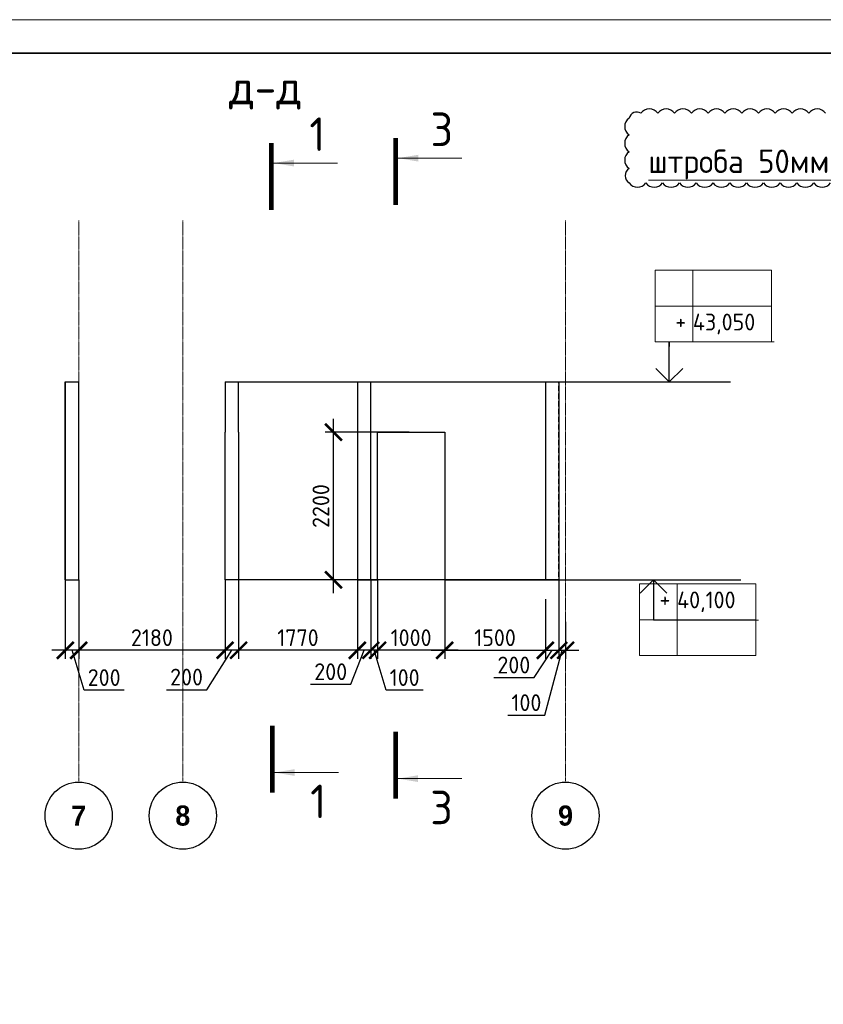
# Model space of a CAD drawing. Header units: millimetres. Extents: x 247266 to 730847, y -636031 to 10052.
# Tile 193 of 256: x 566814 to 578782, y -237014 to -222341. Entities that reach past the tile are written whole.
import ezdxf

# ---------------------------------------------------------------- set-up
doc = ezdxf.new("R2010")
doc.units = ezdxf.units.MM
for name, pattern in [('______5', [1100, 800, -100, 100, -100]), ('HIDDEN2', [4.7625, 3.175, -1.5875]), ('осевая', [50.8, 31.75, -6.35, 6.35, -6.35])]:
    doc.linetypes.add(name, pattern=pattern)
for name, color, linetype, lineweight in [('RAZMER', 7, 'Continuous', 15), ('АС-Таблицы', 7, 'Continuous', 20), ('Надписи', 7, 'Continuous', 18), ('Оси', 7, '______5', 18), ('отметки', 7, 'Continuous', 18), ('ТОНКИЕ', 7, 'Continuous', 9), ('Узлы', 7, 'Continuous', 0)]:
    doc.layers.add(name, color=color, linetype=linetype, lineweight=lineweight)
doc.layers.add('РАЗМЕРЫ', color=7, linetype='Continuous')
doc.layers.add('ТОЛСТЫЕ_ОСНОВНЫЕ', color=7, linetype='Continuous')
doc.styles.add('Century Gothic', font='GOTHIC.TTF')
doc.styles.add('GOST-2.304_Type-B', font='GOST_Common.ttf')
doc.styles.add('ГОСТ', font='GOST_Common.ttf')
doc.dimstyles.new('СПДС', dxfattribs={"dimscale": 100, "dimtxt": 2.5, "dimasz": 2.5, "dimexe": 1.25, "dimexo": 0, "dimtad": 1, "dimdec": 0, "dimtxsty": 'GOST-2.304_Type-B', "dimblk": 'ARCHTICK', "dimcen": 2.5, "dimdle": 2, "dimadec": 0, "dimazin": 2, "dimtfac": 0.75, "dimtdec": 0, "dimtmove": 1, "dimatfit": 3, "dimfxl": 1, "dimtolj": 1, "dimarcsym": 1})

# ---------------------------------------------------------------- blocks, each defined once
blk = doc.blocks.new('*U3684')
at = {"layer": 'ТОЛСТЫЕ_ОСНОВНЫЕ', "lineweight": 35}
blk.add_lwpolyline([(20, 5), (836, 5), (836, 589), (20, 589)], close=True, dxfattribs=at)
at = {"layer": 'ТОНКИЕ'}
blk.add_lwpolyline([(0, 0), (841, 0), (841, 594), (0, 594)], close=True, dxfattribs=at)
blk = doc.blocks.new('_ArchTick')
at = {"color": 0, "linetype": 'ByBlock', "const_width": 0.15}
blk.add_lwpolyline([(-0.5, -0.5), (0.5, 0.5)], dxfattribs=at)
blk = doc.blocks.new('*D889')
at = {"color": 0, "lineweight": -2}
for p, q in [((536345, -232976), (536345, -232851)), ((537445, -232976), (537445, -232851)), ((537645, -232976), (536145, -232976))]:
    blk.add_line(p, q, dxfattribs=at)
at = {"layer": 'DEFPOINTS', "color": 0, "ltscale": 100}
for p in [(536345, -232976), (536345, -232976), (537445, -232976)]:
    blk.add_point(p, dxfattribs=at)
at = {"color": 0, "lineweight": -2, "ltscale": 100, "xscale": 250, "yscale": 250, "zscale": 250, "rotation": 180}
blk.add_blockref('_ArchTick', (536345, -232976), dxfattribs=at)
at = {"color": 0, "lineweight": -2, "ltscale": 100, "xscale": 250, "yscale": 250, "zscale": 250}
blk.add_blockref('_ArchTick', (537445, -232976), dxfattribs=at)
at = {"color": 0, "lineweight": 0, "ltscale": 100, "insert": (536895, -232751), "char_height": 250, "width": 83333.33, "attachment_point": 5, "style": 'GOST-2.304_Type-B'}
blk.add_mtext('\\A1;1100', dxfattribs=at)
blk = doc.blocks.new('*D890')
at = {"color": 0, "lineweight": -2}
for p, q in [((533345, -232976), (533345, -232851)), ((536345, -232976), (536345, -232851)), ((536545, -232976), (533145, -232976))]:
    blk.add_line(p, q, dxfattribs=at)
at = {"layer": 'DEFPOINTS', "color": 0, "ltscale": 100}
for p in [(533345, -232976), (533345, -232976), (536345, -232976)]:
    blk.add_point(p, dxfattribs=at)
at = {"color": 0, "lineweight": -2, "ltscale": 100, "xscale": 250, "yscale": 250, "zscale": 250, "rotation": 180}
blk.add_blockref('_ArchTick', (533345, -232976), dxfattribs=at)
at = {"color": 0, "lineweight": -2, "ltscale": 100, "xscale": 250, "yscale": 250, "zscale": 250}
blk.add_blockref('_ArchTick', (536345, -232976), dxfattribs=at)
at = {"color": 0, "lineweight": 0, "ltscale": 100, "insert": (534870, -232751), "char_height": 250, "width": 83333.33, "attachment_point": 5, "style": 'GOST-2.304_Type-B'}
blk.add_mtext('\\A1;3000', dxfattribs=at)
blk = doc.blocks.new('*D891')
at = {"color": 0, "lineweight": -2}
for p, q in [((530245, -233399), (530245, -232851)), ((533345, -232976), (533345, -232851)), ((533545, -232976), (530045, -232976))]:
    blk.add_line(p, q, dxfattribs=at)
at = {"layer": 'DEFPOINTS', "color": 0, "ltscale": 100}
for p in [(530245, -232976), (533345, -232976), (530245, -233399)]:
    blk.add_point(p, dxfattribs=at)
at = {"color": 0, "lineweight": -2, "ltscale": 100, "xscale": 250, "yscale": 250, "zscale": 250, "rotation": 180}
blk.add_blockref('_ArchTick', (530245, -232976), dxfattribs=at)
at = {"color": 0, "lineweight": -2, "ltscale": 100, "xscale": 250, "yscale": 250, "zscale": 250}
blk.add_blockref('_ArchTick', (533345, -232976), dxfattribs=at)
at = {"color": 0, "lineweight": 0, "ltscale": 100, "insert": (531795, -232751), "char_height": 250, "width": 83333.33, "attachment_point": 5, "style": 'GOST-2.304_Type-B'}
blk.add_mtext('\\A1;3100', dxfattribs=at)
blk = doc.blocks.new('*D892')
at = {"color": 0, "lineweight": -2}
for p, q in [((549101, -232634), (549101, -232509)), ((550201, -232634), (550201, -232509)), ((550401, -232634), (548901, -232634))]:
    blk.add_line(p, q, dxfattribs=at)
at = {"layer": 'DEFPOINTS', "color": 0, "ltscale": 100}
for p in [(549101, -232634), (549101, -232634), (550201, -232634)]:
    blk.add_point(p, dxfattribs=at)
at = {"color": 0, "lineweight": -2, "ltscale": 100, "xscale": 250, "yscale": 250, "zscale": 250, "rotation": 180}
blk.add_blockref('_ArchTick', (549101, -232634), dxfattribs=at)
at = {"color": 0, "lineweight": -2, "ltscale": 100, "xscale": 250, "yscale": 250, "zscale": 250}
blk.add_blockref('_ArchTick', (550201, -232634), dxfattribs=at)
at = {"color": 0, "lineweight": 0, "ltscale": 100, "insert": (549651, -232409), "char_height": 250, "width": 83333.33, "attachment_point": 5, "style": 'GOST-2.304_Type-B'}
blk.add_mtext('\\A1;1100', dxfattribs=at)
blk = doc.blocks.new('*D893')
at = {"color": 0, "lineweight": -2}
for p, q in [((546101, -232634), (546101, -232509)), ((549101, -232634), (549101, -232509)), ((549301, -232634), (545901, -232634))]:
    blk.add_line(p, q, dxfattribs=at)
at = {"layer": 'DEFPOINTS', "color": 0, "ltscale": 100}
for p in [(546101, -232634), (546101, -232634), (549101, -232634)]:
    blk.add_point(p, dxfattribs=at)
at = {"color": 0, "lineweight": -2, "ltscale": 100, "xscale": 250, "yscale": 250, "zscale": 250, "rotation": 180}
blk.add_blockref('_ArchTick', (546101, -232634), dxfattribs=at)
at = {"color": 0, "lineweight": -2, "ltscale": 100, "xscale": 250, "yscale": 250, "zscale": 250}
blk.add_blockref('_ArchTick', (549101, -232634), dxfattribs=at)
at = {"color": 0, "lineweight": 0, "ltscale": 100, "insert": (547626, -232409), "char_height": 250, "width": 83333.33, "attachment_point": 5, "style": 'GOST-2.304_Type-B'}
blk.add_mtext('\\A1;3000', dxfattribs=at)
blk = doc.blocks.new('*D894')
at = {"color": 0, "lineweight": -2}
for p, q in [((543001, -233058), (543001, -232509)), ((546101, -232634), (546101, -232509)), ((546301, -232634), (542801, -232634))]:
    blk.add_line(p, q, dxfattribs=at)
at = {"layer": 'DEFPOINTS', "color": 0, "ltscale": 100}
for p in [(543001, -232634), (546101, -232634), (543001, -233058)]:
    blk.add_point(p, dxfattribs=at)
at = {"color": 0, "lineweight": -2, "ltscale": 100, "xscale": 250, "yscale": 250, "zscale": 250, "rotation": 180}
blk.add_blockref('_ArchTick', (543001, -232634), dxfattribs=at)
at = {"color": 0, "lineweight": -2, "ltscale": 100, "xscale": 250, "yscale": 250, "zscale": 250}
blk.add_blockref('_ArchTick', (546101, -232634), dxfattribs=at)
at = {"color": 0, "lineweight": 0, "ltscale": 100, "insert": (544551, -232409), "char_height": 250, "width": 83333.33, "attachment_point": 5, "style": 'GOST-2.304_Type-B'}
blk.add_mtext('\\A1;3100', dxfattribs=at)
blk = doc.blocks.new('NSY101')
at = {"color": 0, "linetype": 'ByBlock', "lineweight": -2}
blk.add_circle((0, 0), 50, dxfattribs=at)
blk = doc.blocks.new('*D901')
at = {"layer": 'DEFPOINTS', "color": 0, "ltscale": 100}
for p in [(574643, -230976), (573143, -231233), (574643, -231739)]:
    blk.add_point(p, dxfattribs=at)
at = {"layer": 'РАЗМЕРЫ', "color": 0, "lineweight": -2}
for p, q in [((574643, -230976), (574643, -231864)), ((573143, -231233), (573143, -231864)), ((572943, -231739), (574843, -231739))]:
    blk.add_line(p, q, dxfattribs=at)
at = {"layer": 'РАЗМЕРЫ', "color": 0, "lineweight": -2, "ltscale": 100, "xscale": 250, "yscale": 250, "zscale": 250, "rotation": 180}
blk.add_blockref('_ArchTick', (573143, -231739), dxfattribs=at)
at = {"layer": 'РАЗМЕРЫ', "color": 0, "lineweight": -2, "ltscale": 100, "xscale": 250, "yscale": 250, "zscale": 250}
blk.add_blockref('_ArchTick', (574643, -231739), dxfattribs=at)
at = {"layer": 'РАЗМЕРЫ', "color": 0, "lineweight": 0, "ltscale": 100, "insert": (573893, -231551), "char_height": 250, "attachment_point": 5, "style": 'GOST-2.304_Type-B'}
blk.add_mtext('\\A1;1500', dxfattribs=at)
blk = doc.blocks.new('*D968')
at = {"layer": 'DEFPOINTS', "color": 0, "ltscale": 100}
for p in [(572143, -230689), (573143, -230689), (572143, -231739)]:
    blk.add_point(p, dxfattribs=at)
at = {"layer": 'РАЗМЕРЫ', "color": 0, "lineweight": -2}
for p, q in [((572143, -230689), (572143, -231864)), ((573143, -230689), (573143, -231864)), ((573343, -231739), (571943, -231739))]:
    blk.add_line(p, q, dxfattribs=at)
at = {"layer": 'РАЗМЕРЫ', "color": 0, "lineweight": -2, "ltscale": 100, "xscale": 250, "yscale": 250, "zscale": 250, "rotation": 180}
blk.add_blockref('_ArchTick', (572143, -231739), dxfattribs=at)
at = {"layer": 'РАЗМЕРЫ', "color": 0, "lineweight": -2, "ltscale": 100, "xscale": 250, "yscale": 250, "zscale": 250}
blk.add_blockref('_ArchTick', (573143, -231739), dxfattribs=at)
at = {"layer": 'РАЗМЕРЫ', "color": 0, "lineweight": 0, "ltscale": 100, "insert": (572643, -231551), "char_height": 250, "attachment_point": 5, "style": 'GOST-2.304_Type-B'}
blk.add_mtext('\\A1;1000', dxfattribs=at)
blk = doc.blocks.new('*D969')
at = {"layer": 'DEFPOINTS', "color": 0, "ltscale": 100}
for p in [(572043, -230689), (572143, -230689), (572043, -231739)]:
    blk.add_point(p, dxfattribs=at)
at = {"layer": 'РАЗМЕРЫ', "color": 0, "lineweight": -2}
for p, q in [((572043, -230689), (572043, -231864)), ((572143, -230689), (572143, -231864)), ((572343, -231739), (571843, -231739)), ((572272, -232333), (572093, -231739)), ((572822, -232333), (572272, -232333))]:
    blk.add_line(p, q, dxfattribs=at)
at = {"layer": 'РАЗМЕРЫ', "color": 0, "lineweight": -2, "ltscale": 100, "xscale": 250, "yscale": 250, "zscale": 250}
blk.add_blockref('_ArchTick', (572043, -231739), dxfattribs=at)
at = {"layer": 'РАЗМЕРЫ', "color": 0, "lineweight": -2, "ltscale": 100, "xscale": 250, "yscale": 250, "zscale": 250, "rotation": 180}
blk.add_blockref('_ArchTick', (572143, -231739), dxfattribs=at)
at = {"layer": 'РАЗМЕРЫ', "color": 0, "lineweight": 0, "ltscale": 100, "insert": (572547, -232145), "char_height": 250, "attachment_point": 5, "style": 'GOST-2.304_Type-B'}
blk.add_mtext('\\A1;100', dxfattribs=at)
blk = doc.blocks.new('*D970')
at = {"layer": 'DEFPOINTS', "color": 0, "ltscale": 100}
for p in [(571843, -230689), (572043, -230689), (571843, -231739)]:
    blk.add_point(p, dxfattribs=at)
at = {"layer": 'РАЗМЕРЫ', "color": 0, "lineweight": -2}
for p, q in [((571843, -230689), (571843, -231864)), ((572043, -230689), (572043, -231864)), ((572243, -231739), (571643, -231739)), ((571747, -232245), (571943, -231739)), ((571146, -232245), (571747, -232245))]:
    blk.add_line(p, q, dxfattribs=at)
at = {"layer": 'РАЗМЕРЫ', "color": 0, "lineweight": -2, "ltscale": 100, "xscale": 250, "yscale": 250, "zscale": 250, "rotation": 180}
blk.add_blockref('_ArchTick', (571843, -231739), dxfattribs=at)
at = {"layer": 'РАЗМЕРЫ', "color": 0, "lineweight": -2, "ltscale": 100, "xscale": 250, "yscale": 250, "zscale": 250}
blk.add_blockref('_ArchTick', (572043, -231739), dxfattribs=at)
at = {"layer": 'РАЗМЕРЫ', "color": 0, "lineweight": 0, "ltscale": 100, "insert": (571446, -232058), "char_height": 250, "attachment_point": 5, "style": 'GOST-2.304_Type-B'}
blk.add_mtext('\\A1;200', dxfattribs=at)
blk = doc.blocks.new('*D971')
at = {"layer": 'DEFPOINTS', "color": 0, "ltscale": 100}
for p in [(570073, -230689), (571843, -230689), (570073, -231739)]:
    blk.add_point(p, dxfattribs=at)
at = {"layer": 'РАЗМЕРЫ', "color": 0, "lineweight": -2}
for p, q in [((570073, -230689), (570073, -231864)), ((571843, -230689), (571843, -231864)), ((572043, -231739), (569873, -231739))]:
    blk.add_line(p, q, dxfattribs=at)
at = {"layer": 'РАЗМЕРЫ', "color": 0, "lineweight": -2, "ltscale": 100, "xscale": 250, "yscale": 250, "zscale": 250, "rotation": 180}
blk.add_blockref('_ArchTick', (570073, -231739), dxfattribs=at)
at = {"layer": 'РАЗМЕРЫ', "color": 0, "lineweight": -2, "ltscale": 100, "xscale": 250, "yscale": 250, "zscale": 250}
blk.add_blockref('_ArchTick', (571843, -231739), dxfattribs=at)
at = {"layer": 'РАЗМЕРЫ', "color": 0, "lineweight": 0, "ltscale": 100, "insert": (570958, -231551), "char_height": 250, "attachment_point": 5, "style": 'GOST-2.304_Type-B'}
blk.add_mtext('\\A1;1770', dxfattribs=at)
blk = doc.blocks.new('*D972')
at = {"layer": 'DEFPOINTS', "color": 0, "ltscale": 100}
for p in [(569873, -230689), (570073, -230689), (569873, -231739)]:
    blk.add_point(p, dxfattribs=at)
at = {"layer": 'РАЗМЕРЫ', "color": 0, "lineweight": -2}
for p, q in [((569873, -230689), (569873, -231864)), ((570073, -230689), (570073, -231864)), ((569599, -232326), (569973, -231739)), ((570273, -231739), (569673, -231739)), ((568998, -232326), (569599, -232326))]:
    blk.add_line(p, q, dxfattribs=at)
at = {"layer": 'РАЗМЕРЫ', "color": 0, "lineweight": -2, "ltscale": 100, "xscale": 250, "yscale": 250, "zscale": 250, "rotation": 180}
blk.add_blockref('_ArchTick', (569873, -231739), dxfattribs=at)
at = {"layer": 'РАЗМЕРЫ', "color": 0, "lineweight": -2, "ltscale": 100, "xscale": 250, "yscale": 250, "zscale": 250}
blk.add_blockref('_ArchTick', (570073, -231739), dxfattribs=at)
at = {"layer": 'РАЗМЕРЫ', "color": 0, "lineweight": 0, "ltscale": 100, "insert": (569299, -232138), "char_height": 250, "attachment_point": 5, "style": 'GOST-2.304_Type-B'}
blk.add_mtext('\\A1;200', dxfattribs=at)
blk = doc.blocks.new('*D902')
at = {"layer": 'DEFPOINTS', "color": 0, "ltscale": 100}
for p in [(567693, -230689), (569873, -230689), (567693, -231739)]:
    blk.add_point(p, dxfattribs=at)
at = {"layer": 'РАЗМЕРЫ', "color": 0, "lineweight": -2}
for p, q in [((567693, -230689), (567693, -231864)), ((569873, -230689), (569873, -231864)), ((570073, -231739), (567493, -231739))]:
    blk.add_line(p, q, dxfattribs=at)
at = {"layer": 'РАЗМЕРЫ', "color": 0, "lineweight": -2, "ltscale": 100, "xscale": 250, "yscale": 250, "zscale": 250, "rotation": 180}
blk.add_blockref('_ArchTick', (567693, -231739), dxfattribs=at)
at = {"layer": 'РАЗМЕРЫ', "color": 0, "lineweight": -2, "ltscale": 100, "xscale": 250, "yscale": 250, "zscale": 250}
blk.add_blockref('_ArchTick', (569873, -231739), dxfattribs=at)
at = {"layer": 'РАЗМЕРЫ', "color": 0, "lineweight": 0, "ltscale": 100, "insert": (568783, -231551), "char_height": 250, "attachment_point": 5, "style": 'GOST-2.304_Type-B'}
blk.add_mtext('\\A1;2180', dxfattribs=at)
blk = doc.blocks.new('*D973')
at = {"layer": 'DEFPOINTS', "color": 0, "ltscale": 100}
for p in [(571488, -228489), (572612, -228489), (572612, -230689)]:
    blk.add_point(p, dxfattribs=at)
at = {"layer": 'РАЗМЕРЫ', "color": 0, "lineweight": -2}
for p, q in [((571488, -230889), (571488, -228289)), ((572612, -228489), (571363, -228489)), ((572612, -230689), (571363, -230689))]:
    blk.add_line(p, q, dxfattribs=at)
at = {"layer": 'РАЗМЕРЫ', "color": 0, "lineweight": -2, "ltscale": 100, "xscale": 250, "yscale": 250, "zscale": 250}
for p, rotation in [((571488, -228489), 90), ((571488, -230689), 270)]:
    blk.add_blockref('_ArchTick', p, dxfattribs=dict(at, rotation=rotation))
at = {"layer": 'РАЗМЕРЫ', "color": 0, "lineweight": 0, "ltscale": 100, "insert": (571300, -229589), "char_height": 250, "attachment_point": 5, "rotation": 90, "style": 'GOST-2.304_Type-B'}
blk.add_mtext('\\A1;2200', dxfattribs=at)
blk = doc.blocks.new('*D903')
at = {"layer": 'DEFPOINTS', "color": 0, "ltscale": 100}
for p in [(567493, -230664), (567693, -230689), (567493, -231739)]:
    blk.add_point(p, dxfattribs=at)
at = {"layer": 'РАЗМЕРЫ', "color": 0, "lineweight": -2}
for p, q in [((567493, -230664), (567493, -231864)), ((567693, -230689), (567693, -231864)), ((567893, -231739), (567293, -231739)), ((567772, -232333), (567593, -231739)), ((568372, -232333), (567772, -232333))]:
    blk.add_line(p, q, dxfattribs=at)
at = {"layer": 'РАЗМЕРЫ', "color": 0, "lineweight": -2, "ltscale": 100, "xscale": 250, "yscale": 250, "zscale": 250, "rotation": 180}
blk.add_blockref('_ArchTick', (567493, -231739), dxfattribs=at)
at = {"layer": 'РАЗМЕРЫ', "color": 0, "lineweight": -2, "ltscale": 100, "xscale": 250, "yscale": 250, "zscale": 250}
blk.add_blockref('_ArchTick', (567693, -231739), dxfattribs=at)
at = {"layer": 'РАЗМЕРЫ', "color": 0, "lineweight": 0, "ltscale": 100, "insert": (568072, -232145), "char_height": 250, "attachment_point": 5, "style": 'GOST-2.304_Type-B'}
blk.add_mtext('\\A1;200', dxfattribs=at)
blk = doc.blocks.new('*D904')
at = {"layer": 'DEFPOINTS', "color": 0, "ltscale": 100}
for p in [(574843, -230689), (574643, -230976), (574843, -231739)]:
    blk.add_point(p, dxfattribs=at)
at = {"layer": 'РАЗМЕРЫ', "color": 0, "lineweight": -2}
for p, q in [((574843, -230689), (574843, -231864)), ((574643, -230976), (574643, -231864)), ((574443, -231739), (575043, -231739)), ((574474, -232145), (574743, -231739)), ((573873, -232145), (574474, -232145))]:
    blk.add_line(p, q, dxfattribs=at)
at = {"layer": 'РАЗМЕРЫ', "color": 0, "lineweight": -2, "ltscale": 100, "xscale": 250, "yscale": 250, "zscale": 250, "rotation": 180}
blk.add_blockref('_ArchTick', (574643, -231739), dxfattribs=at)
at = {"layer": 'РАЗМЕРЫ', "color": 0, "lineweight": -2, "ltscale": 100, "xscale": 250, "yscale": 250, "zscale": 250}
blk.add_blockref('_ArchTick', (574843, -231739), dxfattribs=at)
at = {"layer": 'РАЗМЕРЫ', "color": 0, "lineweight": 0, "ltscale": 100, "insert": (574173, -231958), "char_height": 250, "attachment_point": 5, "style": 'GOST-2.304_Type-B'}
blk.add_mtext('\\A1;200', dxfattribs=at)
blk = doc.blocks.new('*D983')
at = {"layer": 'DEFPOINTS', "color": 0, "ltscale": 100}
for p in [(574843, -230689), (574943, -231316), (574943, -231739)]:
    blk.add_point(p, dxfattribs=at)
at = {"layer": 'РАЗМЕРЫ', "color": 0, "lineweight": -2}
for p, q in [((574843, -230689), (574843, -231864)), ((574943, -231316), (574943, -231864)), ((574635, -232706), (574893, -231739)), ((574643, -231739), (575143, -231739)), ((574085, -232706), (574635, -232706))]:
    blk.add_line(p, q, dxfattribs=at)
at = {"layer": 'РАЗМЕРЫ', "color": 0, "lineweight": -2, "ltscale": 100, "xscale": 250, "yscale": 250, "zscale": 250}
blk.add_blockref('_ArchTick', (574843, -231739), dxfattribs=at)
at = {"layer": 'РАЗМЕРЫ', "color": 0, "lineweight": -2, "ltscale": 100, "xscale": 250, "yscale": 250, "zscale": 250, "rotation": 180}
blk.add_blockref('_ArchTick', (574943, -231739), dxfattribs=at)
at = {"layer": 'РАЗМЕРЫ', "color": 0, "lineweight": 0, "ltscale": 100, "insert": (574360, -232519), "char_height": 250, "attachment_point": 5, "style": 'GOST-2.304_Type-B'}
blk.add_mtext('\\A1;100', dxfattribs=at)
blk = doc.blocks.new('*D939')
at = {"color": 0, "lineweight": -2}
for p, q in [((562528, -232848), (560578, -232848)), ((560778, -232848), (560778, -232973)), ((562328, -232848), (562328, -232973))]:
    blk.add_line(p, q, dxfattribs=at)
at = {"layer": 'DEFPOINTS', "color": 0, "ltscale": 100}
for p in [(560778, -232848), (560778, -232848), (562328, -232848)]:
    blk.add_point(p, dxfattribs=at)
at = {"color": 0, "lineweight": -2, "ltscale": 100, "xscale": 250, "yscale": 250, "zscale": 250, "rotation": 180}
blk.add_blockref('_ArchTick', (560778, -232848), dxfattribs=at)
at = {"color": 0, "lineweight": -2, "ltscale": 100, "xscale": 250, "yscale": 250, "zscale": 250}
blk.add_blockref('_ArchTick', (562328, -232848), dxfattribs=at)
at = {"color": 0, "lineweight": 0, "ltscale": 100, "insert": (561553, -232623), "char_height": 250, "width": 83333.33, "attachment_point": 5, "style": 'GOST-2.304_Type-B'}
blk.add_mtext('\\A1;1550', dxfattribs=at)
blk = doc.blocks.new('*D940')
at = {"color": 0, "lineweight": -2}
for p, q in [((560978, -232848), (554878, -232848)), ((555078, -232848), (555078, -232973)), ((560778, -232848), (560778, -232973))]:
    blk.add_line(p, q, dxfattribs=at)
at = {"layer": 'DEFPOINTS', "color": 0, "ltscale": 100}
for p in [(555078, -232848), (555078, -232848), (560778, -232848)]:
    blk.add_point(p, dxfattribs=at)
at = {"color": 0, "lineweight": -2, "ltscale": 100, "xscale": 250, "yscale": 250, "zscale": 250, "rotation": 180}
blk.add_blockref('_ArchTick', (555078, -232848), dxfattribs=at)
at = {"color": 0, "lineweight": -2, "ltscale": 100, "xscale": 250, "yscale": 250, "zscale": 250}
blk.add_blockref('_ArchTick', (560778, -232848), dxfattribs=at)
at = {"color": 0, "lineweight": 0, "ltscale": 100, "insert": (557953, -232622), "char_height": 250, "width": 83333.33, "attachment_point": 5, "style": 'GOST-2.304_Type-B'}
blk.add_mtext('\\A1;5700', dxfattribs=at)
blk = doc.blocks.new('*D952')
at = {"color": 0, "lineweight": -2}
for p, q in [((588467, -232634), (588467, -232509)), ((589567, -232634), (589567, -232509)), ((589767, -232634), (588267, -232634))]:
    blk.add_line(p, q, dxfattribs=at)
at = {"layer": 'DEFPOINTS', "color": 0, "ltscale": 100}
for p in [(588467, -232634), (588467, -232634), (589567, -232634)]:
    blk.add_point(p, dxfattribs=at)
at = {"color": 0, "lineweight": -2, "ltscale": 100, "xscale": 250, "yscale": 250, "zscale": 250, "rotation": 180}
blk.add_blockref('_ArchTick', (588467, -232634), dxfattribs=at)
at = {"color": 0, "lineweight": -2, "ltscale": 100, "xscale": 250, "yscale": 250, "zscale": 250}
blk.add_blockref('_ArchTick', (589567, -232634), dxfattribs=at)
at = {"color": 0, "lineweight": 0, "ltscale": 100, "insert": (589017, -232409), "char_height": 250, "width": 83333.33, "attachment_point": 5, "style": 'GOST-2.304_Type-B'}
blk.add_mtext('\\A1;1100', dxfattribs=at)
blk = doc.blocks.new('*D953')
at = {"color": 0, "lineweight": -2}
for p, q in [((585467, -232634), (585467, -232509)), ((588467, -232634), (588467, -232509)), ((588667, -232634), (585267, -232634))]:
    blk.add_line(p, q, dxfattribs=at)
at = {"layer": 'DEFPOINTS', "color": 0, "ltscale": 100}
for p in [(585467, -232634), (585467, -232634), (588467, -232634)]:
    blk.add_point(p, dxfattribs=at)
at = {"color": 0, "lineweight": -2, "ltscale": 100, "xscale": 250, "yscale": 250, "zscale": 250, "rotation": 180}
blk.add_blockref('_ArchTick', (585467, -232634), dxfattribs=at)
at = {"color": 0, "lineweight": -2, "ltscale": 100, "xscale": 250, "yscale": 250, "zscale": 250}
blk.add_blockref('_ArchTick', (588467, -232634), dxfattribs=at)
at = {"color": 0, "lineweight": 0, "ltscale": 100, "insert": (586992, -232409), "char_height": 250, "width": 83333.33, "attachment_point": 5, "style": 'GOST-2.304_Type-B'}
blk.add_mtext('\\A1;3000', dxfattribs=at)
blk = doc.blocks.new('*D954')
at = {"color": 0, "lineweight": -2}
for p, q in [((582367, -233058), (582367, -232509)), ((585467, -232634), (585467, -232509)), ((585667, -232634), (582167, -232634))]:
    blk.add_line(p, q, dxfattribs=at)
at = {"layer": 'DEFPOINTS', "color": 0, "ltscale": 100}
for p in [(582367, -232634), (585467, -232634), (582367, -233058)]:
    blk.add_point(p, dxfattribs=at)
at = {"color": 0, "lineweight": -2, "ltscale": 100, "xscale": 250, "yscale": 250, "zscale": 250, "rotation": 180}
blk.add_blockref('_ArchTick', (582367, -232634), dxfattribs=at)
at = {"color": 0, "lineweight": -2, "ltscale": 100, "xscale": 250, "yscale": 250, "zscale": 250}
blk.add_blockref('_ArchTick', (585467, -232634), dxfattribs=at)
at = {"color": 0, "lineweight": 0, "ltscale": 100, "insert": (583917, -232409), "char_height": 250, "width": 83333.33, "attachment_point": 5, "style": 'GOST-2.304_Type-B'}
blk.add_mtext('\\A1;3100', dxfattribs=at)
blk = doc.blocks.new('*T1276')
at = {"layer": 'DEFPOINTS', "color": 8, "linetype": 'ByBlock', "lineweight": 0}
for p, q in [((0, 1067), (1734, 1067)), ((0, 0), (0, 1067)), ((561, 0), (561, 1067)), ((1734, 0), (1734, 1067)), ((0, 533), (1734, 533)), ((0, 0), (1734, 0))]:
    blk.add_line(p, q, dxfattribs=at)
at = {"layer": 'АС-Таблицы', "color": 0, "char_height": 250, "style": 'ГОСТ'}
for s, insert, width, attachment_point in [('+', (461, 967), 361.22, 3), ('40,100', (561, 800), 1173.09, 4)]:
    blk.add_mtext(s, dxfattribs=dict(at, insert=insert, width=width, attachment_point=attachment_point))
blk = doc.blocks.new('*T1277')
at = {"layer": 'DEFPOINTS', "color": 8, "linetype": 'ByBlock', "lineweight": 0}
for p, q in [((0, 0), (1734, 0)), ((0, 0), (0, -1067)), ((561, 0), (561, -1067)), ((1734, 0), (1734, -1067)), ((0, -533), (1734, -533)), ((0, -1067), (1734, -1067))]:
    blk.add_line(p, q, dxfattribs=at)
at = {"layer": 'АС-Таблицы', "color": 0, "char_height": 250, "style": 'ГОСТ'}
for s, insert, width, attachment_point in [('+', (461, -633), 361.22, 3), ('43,050', (561, -800), 1173.09, 4)]:
    blk.add_mtext(s, dxfattribs=dict(at, insert=insert, width=width, attachment_point=attachment_point))

msp = doc.modelspace()

# ---------------------------------------------------------------- linework, layer by layer
at = {"linetype": 'Continuous', "lineweight": 30, "transparency": 33554687}
for p, q in [((567493.47, -227739.29), (567493.47, -230689.29)), ((567693.47, -230689.29), (567693.47, -227739.29))]:
    msp.add_line(p, q, dxfattribs=at)
at = {"linetype": 'HIDDEN2', "lineweight": 30, "transparency": 33554687}
msp.add_line((574843.47, -230689.29), (574843.47, -227739.29), dxfattribs=at)
at = {"linetype": 'Continuous', "lineweight": 25, "transparency": 33554687}
for p, q in [((570073.47, -230689.29), (569873.47, -230689.29)), ((573143.47, -230689.29), (574643.47, -230689.29)), ((574643.47, -230689.29), (574843.47, -230689.29))]:
    msp.add_line(p, q, dxfattribs=at)
for points in [[(574436.15, -227739.29), (577397.13, -227739.29)], [(576345.13, -227739.29), (577179.69, -227739.29)], [(574591.88, -230689.29), (577552.85, -230689.29)]]:
    msp.add_lwpolyline(points)
at = {"layer": 'RAZMER', "ltscale": 100}
for p, q in [((576487.97, -227291.93), (576489.5, -227140.16)), ((576489.5, -227140.16), (578052, -227140.16)), ((576489.5, -227142.81), (578052, -227142.81)), ((576489.5, -227142.81), (578052, -227142.81)), ((576253.05, -231136.64), (576254.58, -231283.45)), ((576254.58, -231288.41), (577817.08, -231288.41)), ((576254.58, -231288.41), (577817.08, -231288.41)), ((576254.58, -231291.06), (577817.08, -231291.06))]:
    msp.add_line(p, q, dxfattribs=at)
at = {"layer": 'Надписи', "lineweight": 15, "ltscale": 0.3}
msp.add_line((576177.57, -224731.35), (582107.28, -224731.35), dxfattribs=at)
at = {"layer": 'Оси', "linetype": 'осевая', "lineweight": 0, "ltscale": 0.3, "transparency": 33554687}
for p, q in [((567693.47, -225331.61), (567693.47, -233687.72)), ((569243.47, -225331.61), (569243.47, -233687.72)), ((574943.47, -225331.61), (574943.47, -233687.72))]:
    msp.add_line(p, q, dxfattribs=at)
at = {"layer": 'отметки', "linetype": 'Continuous', "lineweight": 25, "ltscale": 100}
for p, q in [((576487.97, -227739.29), (576487.97, -227139.29)), ((576253.05, -230689.29), (576253.05, -231289.29))]:
    msp.add_line(p, q, dxfattribs=at)
for points in [[(576287.97, -227539.29), (576487.97, -227739.29), (576687.97, -227539.29)], [(576053.05, -230889.29), (576253.05, -230689.29), (576453.05, -230889.29)]]:
    msp.add_lwpolyline(points, dxfattribs=at)
at = {"layer": 'РАЗМЕРЫ', "lineweight": 30}
for p, q in [((567493.47, -230689.29), (567493.47, -227739.29)), ((569873.47, -227739.29), (569873.47, -228489.29)), ((569873.47, -227739.29), (574843.47, -227739.29)), ((570073.47, -228489.29), (570073.47, -227739.29)), ((571843.47, -227739.29), (571843.47, -230689.29)), ((572043.47, -230689.29), (572043.47, -227739.29)), ((574643.47, -227739.29), (574643.47, -230689.29)), ((574843.47, -227739.29), (574843.47, -230689.29)), ((569873.47, -230689.29), (569873.47, -228489.29)), ((570073.47, -228489.29), (570073.47, -230689.29)), ((572143.47, -230689.29), (572143.47, -228489.29)), ((572143.47, -228489.29), (573143.47, -228489.29)), ((573143.47, -228489.29), (573143.47, -230689.29)), ((567493.47, -230689.29), (567693.47, -230689.29)), ((574843.47, -230689.29), (569873.47, -230689.29)), ((571843.47, -230689.29), (572043.47, -230689.29)), ((572043.47, -230689.29), (572143.47, -230689.29))]:
    msp.add_line(p, q, dxfattribs=at)
at = {"layer": 'РАЗМЕРЫ'}
msp.add_lwpolyline([(578816.6, -223736.31, 0.52056705), (578566.6, -223736.31, 0.52056705), (578316.6, -223736.31, 0.52056705), (578066.6, -223736.31, 0.52056705), (577816.6, -223736.31, 0.52056705), (577566.6, -223736.31, 0.52056705), (577316.6, -223736.31, 0.52056705), (577066.6, -223736.31, 0.52056705), (576816.6, -223736.31, 0.52056705), (576566.6, -223736.31, 0.52056705), (576316.6, -223736.31, 0.52056705), (576066.6, -223736.31, 0.52056705), (575889.06, -223808.76, 0.52056705), (575889.06, -224058.76, 0.52056705), (575889.06, -224308.76, 0.52056705), (575889.06, -224558.76, 0.52056705), (575889.06, -224772.99, 0.52056705), (576139.06, -224772.99, 0.52056705), (576389.06, -224772.99, 0.52056705), (576639.06, -224772.99, 0.52056705), (576889.06, -224772.99, 0.52056705), (577139.06, -224772.99, 0.52056705), (577389.06, -224772.99, 0.52056705), (577639.06, -224772.99, 0.52056705), (577889.06, -224772.99, 0.52056705), (578139.06, -224772.99, 0.52056705), (578389.06, -224772.99, 0.52056705), (578639.06, -224772.99, 0.52056705), (578889.06, -224772.99, 0.52056705)], format="xyb", dxfattribs=at)
at = {"layer": 'РАЗМЕРЫ', "lineweight": 30}
msp.add_lwpolyline([(567493.47, -227739.29), (567693.47, -227739.29)], dxfattribs=at)
at = {"layer": 'Узлы', "linetype": 'Continuous', "lineweight": 0}
for p, q in [((570597.24, -224477.98, 400), (571547.24, -224477.98, 400)), ((572450.09, -224404.82, 400), (573400.09, -224404.82, 400)), ((570609.98, -233560.2, 200), (571559.98, -233560.2, 200)), ((572446.18, -233651.54, 200), (573396.18, -233651.54, 200))]:
    msp.add_line(p, q, dxfattribs=at)
at = {"layer": 'Узлы', "linetype": 'Continuous', "lineweight": 0, "const_width": 70}
for points, elevation in [([(570562.24, -224177.98), (570562.24, -225177.98)], 400), ([(572415.09, -224104.82), (572415.09, -225104.82)], 400), ([(570574.98, -233860.2), (570574.98, -232860.2)], 200), ([(572411.18, -233951.54), (572411.18, -232951.54)], 200)]:
    msp.add_lwpolyline(points, dxfattribs=dict(at, elevation=elevation))
at = {"layer": 'Узлы', "linetype": 'Continuous', "lineweight": 0}
for points in [[(570597.24, -224477.98, 400), (570897.69, -224528.26, 400), (570897.69, -224427.7, 400)], [(572450.09, -224404.82, 400), (572750.54, -224455.1, 400), (572750.54, -224354.54, 400)], [(570609.98, -233560.2, 200), (570910.43, -233610.47, 200), (570910.43, -233509.92, 200)], [(572446.18, -233651.54, 200), (572746.63, -233701.81, 200), (572746.63, -233601.26, 200)]]:
    msp.add_solid(points, dxfattribs=at)

# ---------------------------------------------------------------- block references
at = {"xscale": 100, "yscale": 100, "zscale": 100}
msp.add_blockref('*U3684', (526994.57, -281741.36, 3100), dxfattribs=at)
for name, p in [('*T1277', (576278.55, -226076.14)), ('*T1276', (576043.63, -231816.79))]:
    msp.add_blockref(name, p)
at = {"layer": 'Оси', "linetype": 'Continuous', "lineweight": 25, "transparency": 33554687, "xscale": 9.999999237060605, "yscale": 9.999999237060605, "zscale": 9.999999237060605}
for p in [(567692.93, -234203.59), (569242.93, -234203.59), (574942.93, -234203.59)]:
    msp.add_blockref('NSY101', p, dxfattribs=at)

# ---------------------------------------------------------------- texts
at = {"layer": 'Надписи', "ltscale": 0.3, "insert": (579129.77, -224276.35), "char_height": 350, "attachment_point": 2, "style": 'GOST-2.304_Type-B'}
msp.add_mtext('штроба 50мм со стороны ЛК', dxfattribs=at)
at = {"layer": 'Оси', "linetype": 'Continuous', "lineweight": 25, "transparency": 33554687, "char_height": 300, "width": 385, "attachment_point": 5, "style": 'Century Gothic'}
for s, insert in [('\\A1;{\\fCentury Gothic|i0|b1;\\H300.000000;\\W1.000000;\\C16;7}\\P', (567692.93, -234203.59)), ('\\A1;{\\fCentury Gothic|i0|b1;\\H300.000000;\\W1.000000;\\C16;8}\\P', (569242.93, -234203.59)), ('\\A1;{\\fCentury Gothic|i0|b1;\\H300.000000;\\W1.000000;\\C16;9}\\P', (574942.93, -234203.59))]:
    msp.add_mtext(s, dxfattribs=dict(at, insert=insert))
at = {"layer": 'РАЗМЕРЫ', "insert": (570473.79, -223390.64), "char_height": 500, "attachment_point": 5, "style": 'GOST-2.304_Type-B'}
msp.add_mtext_dynamic_manual_height_columns('д-д', width=3941.2128, gutter_width=625, heights=[0], dxfattribs=at)
at = {"layer": 'Узлы', "linetype": 'Continuous', "lineweight": 0, "char_height": 500, "attachment_point": 5, "style": 'GOST-2.304_Type-B'}
for s, insert in [('3', (573100.09, -223974.82, 400)), ('1', (571247.24, -224047.98, 400)), ('1', (571259.98, -233990.2, 200)), ('3', (573096.18, -234081.54, 200))]:
    msp.add_mtext_dynamic_manual_height_columns(s, width=723.8798, gutter_width=25, heights=[0], dxfattribs=dict(at, insert=insert))

# ---------------------------------------------------------------- dimensions: what is measured, and where the dimension line sits
at = {"lineweight": 0}
for base, p1, p2, picture, middle in [((543000.56, -232634.5), (546100.56, -232634.5), (543000.56, -233058.03), '*D894', (544550.56, -232634.5)), ((546100.56, -232634.5), (549100.56, -232634.5), (546100.56, -232634.5), '*D893', (547625.72, -232634.5)), ((549100.56, -232634.5), (550200.56, -232634.5), (549100.56, -232634.5), '*D892', (549650.56, -232634.5)), ((582366.51, -232634.5), (585466.51, -232634.5), (582366.51, -233058.03), '*D954', (583916.51, -232634.5)), ((585466.51, -232634.5), (588466.51, -232634.5), (585466.51, -232634.5), '*D953', (586991.66, -232634.5)), ((588466.51, -232634.5), (589566.51, -232634.5), (588466.51, -232634.5), '*D952', (589016.51, -232634.5)), ((555077.74, -232847.7), (560777.74, -232847.7), (555077.74, -232847.7), '*D940', (557952.9, -232847.7)), ((560777.74, -232847.7), (562327.74, -232847.7), (560777.74, -232847.7), '*D939', (561552.74, -232847.7)), ((530245, -232975.81), (533345, -232975.81), (530245, -233399.34), '*D891', (531795, -232975.81)), ((533345, -232975.81), (536345, -232975.81), (533345, -232975.81), '*D890', (534870.15, -232975.81)), ((536345, -232975.81), (537445, -232975.81), (536345, -232975.81), '*D889', (536895, -232975.81))]:
    dim = msp.add_linear_dim(base=base, p1=p1, p2=p2, angle=180, dimstyle='СПДС', override={"dimgap": 1}, dxfattribs=at)
    dim.commit()
    dim.dimension.update_dxf_attribs({"geometry": picture, "text_midpoint": middle, "dimtype": 160})
at = {"layer": 'РАЗМЕРЫ', "lineweight": 0}
dim = msp.add_linear_dim(base=(571488.08, -228489.29), p1=(572611.59, -230689.29), p2=(572611.59, -228489.29), angle=90, dimstyle='СПДС', dxfattribs=at)
dim.commit()
dim.dimension.update_dxf_attribs({"geometry": '*D973', "text_midpoint": (571300.45, -229589.29)})
for base, p1, p2, picture, middle in [((567493.47, -231739), (567693.47, -230689.29), (567493.47, -230663.8), '*D903', (567834.21, -232145.5)), ((567693.47, -231739), (569873.47, -230689.29), (567693.47, -230689.29), '*D902', (568783.47, -231551.37)), ((570073.47, -231739), (571843.47, -230689.29), (570073.47, -230689.29), '*D971', (570958.47, -231551.12)), ((572043.47, -231739), (572143.47, -230689.29), (572043.47, -230689.29), '*D969', (572334.21, -232145.5)), ((572143.47, -231739), (573143.47, -230689.29), (572143.47, -230689.29), '*D968', (572643.47, -231551.37)), ((574643.47, -231739), (573143.47, -231233.14), (574643.47, -230976.42), '*D901', (573893.47, -231551.37))]:
    dim = msp.add_linear_dim(base=base, p1=p1, p2=p2, dimstyle='СПДС', dxfattribs=at)
    dim.commit()
    dim.dimension.update_dxf_attribs({"geometry": picture, "text_midpoint": middle})
for base, p1, p2, picture, middle in [((569873.47, -231739), (570073.47, -230689.29), (569873.47, -230689.29), '*D972', (569536.44, -232326)), ((571843.47, -231739), (572043.47, -230689.29), (571843.47, -230689.29), '*D970', (571684.2, -232245.18)), ((574843.47, -231739), (574643.47, -230976.42), (574843.47, -230689.29), '*D904', (574411.11, -232145.25)), ((574943.47, -231739), (574843.47, -230689.29), (574943.47, -231316.07), '*D983', (574572.94, -232706.4))]:
    dim = msp.add_linear_dim(base=base, p1=p1, p2=p2, dimstyle='СПДС', dxfattribs=at)
    dim.commit()
    dim.dimension.update_dxf_attribs({"geometry": picture, "text_midpoint": middle, "dimtype": 160})

doc.saveas('drawing.dxf')
